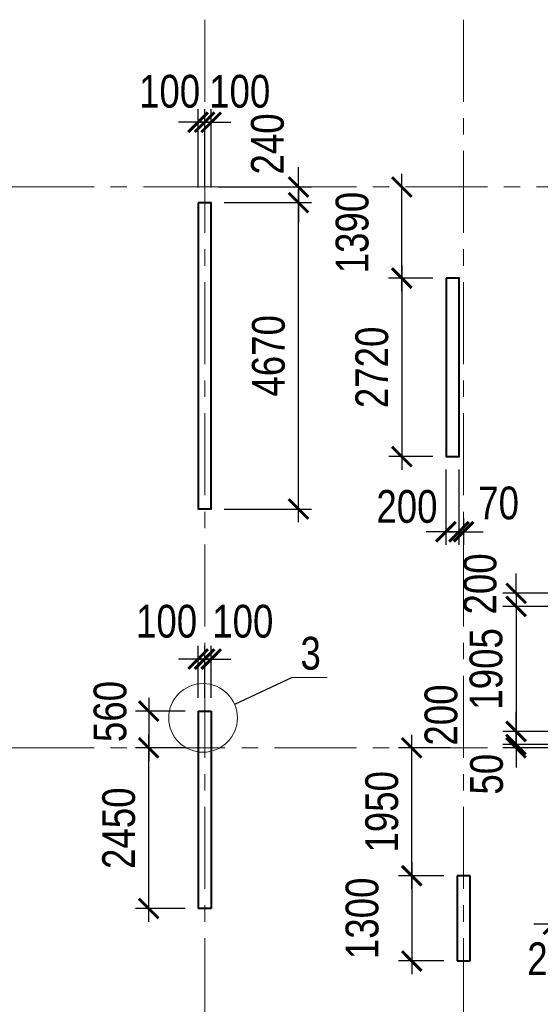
# Model space of a CAD drawing. Extents: x -8631841 to -8525813, y 4017860 to 4564755.
# Tile 5 of 112: x -8583304 to -8575361, y 4056858 to 4071867. Entities that reach past the tile are written whole.
import ezdxf

# ---------------------------------------------------------------- set-up
doc = ezdxf.new("R2010")
doc.units = 0
doc.header["$LTSCALE"] = 1000
doc.header["$MEASUREMENT"] = 0
doc.linetypes.add('CENTER', pattern=[2, 1.25, -0.25, 0.25, -0.25])
for name, color, linetype, lineweight in [('СК-040-С(тены)', 12, 'Continuous', 40), ('СК-043-С-ПИЛОНЫ', 5, 'Continuous', 40), ('СК-050-П(литы перекрытия)', 3, 'Continuous', 40), ('СК-100-О(си)', 7, 'CENTER', 15), ('СК-110-О-РАЗМЕРЫ', 7, 'Continuous', 15), ('СК-300-Р(азмеры)', 7, 'Continuous', 20), ('СК-343-Р-КОЛОННЫ', 7, 'Continuous', 13), ('СК-400-Т(екст)', 7, 'Continuous', 20)]:
    doc.layers.add(name, color=color, linetype=linetype, lineweight=lineweight)
doc.styles.add('RUSS', font='arial.ttf', dxfattribs={"width": 0.8})
doc.dimstyles.new('100-200', dxfattribs={"dimscale": 0, "dimtxt": 500, "dimasz": 300, "dimexe": 200, "dimexo": 200, "dimgap": 200, "dimtad": 1, "dimdec": 0, "dimzin": 0, "dimdsep": 46, "dimtxsty": 'RUSS', "dimblk": 'ARCHTICK', "dimcen": 0.096, "dimdle": 200, "dimclrd": 7, "dimclre": 7, "dimclrt": 256, "dimadec": 0, "dimazin": 0, "dimtfac": 1, "dimtdec": 0, "dimtmove": 2, "dimatfit": 3, "dimldrblk": 'OBLIQUE', "dimfxl": 1, "dimtolj": 1, "dimtzin": 0, "dimarcsym": 0})

# ---------------------------------------------------------------- blocks, each defined once
blk = doc.blocks.new('оси')
at = {"layer": 'СК-100-О(си)'}
for p, q in [((-21750, 18534.9), (-21750, -7257.5)), ((-17800, 18534.9), (-17800, -7257.5)), ((-46685.3, 15985), (6554.2, 15985)), ((-46685.3, 7435), (6554.2, 7435))]:
    blk.add_line(p, q, dxfattribs=at)
blk = doc.blocks.new('A$C858fb3ef')
at = {"layer": 'СК-300-Р(азмеры)'}
blk.add_blockref('оси', (0, 0), dxfattribs=at)
blk = doc.blocks.new('A$C573b34c5')
blk.add_blockref('A$C858fb3ef', (0, 0))
blk = doc.blocks.new('_ArchTick')
at = {"color": 0, "linetype": 'ByBlock', "const_width": 0.15}
blk.add_lwpolyline([(-0.5, -0.5), (0.5, 0.5)], dxfattribs=at)
blk = doc.blocks.new('*D1105')
at = {"layer": 'Defpoints', "color": 0, "transparency": 16777216}
for p in [(-8580582, 4061327), (-8581336, 4060767), (-8580582, 4060767)]:
    blk.add_point(p, dxfattribs=at)
at = {"layer": 'СК-343-Р-КОЛОННЫ', "color": 7, "lineweight": -2, "transparency": 16777216}
for p, q in [((-8581336, 4061527), (-8581336, 4060567)), ((-8580782, 4061327), (-8581536, 4061327)), ((-8580782, 4060767), (-8581536, 4060767))]:
    blk.add_line(p, q, dxfattribs=at)
at = {"layer": 'СК-343-Р-КОЛОННЫ', "color": 7, "lineweight": -2, "transparency": 16777216, "xscale": 300, "yscale": 300, "zscale": 300}
for p, rotation in [((-8581336, 4061327), 90), ((-8581336, 4060767), 270)]:
    blk.add_blockref('_ArchTick', p, dxfattribs=dict(at, rotation=rotation))
at = {"layer": 'СК-343-Р-КОЛОННЫ', "transparency": 16777216, "insert": (-8581923, 4061321), "char_height": 500, "attachment_point": 5, "rotation": 90, "style": 'RUSS'}
blk.add_mtext('\\A1;560', dxfattribs=at)
blk = doc.blocks.new('_Oblique')
at = {"color": 0, "linetype": 'ByBlock', "lineweight": -2}
blk.add_line((-0.5, -0.5), (0.5, 0.5), dxfattribs=at)
blk = doc.blocks.new('*D1106')
at = {"layer": 'Defpoints', "color": 0, "transparency": 16777216}
for p in [(-8581336, 4060767), (-8580582, 4060767), (-8580582, 4058317)]:
    blk.add_point(p, dxfattribs=at)
at = {"layer": 'СК-343-Р-КОЛОННЫ', "color": 7, "lineweight": -2, "transparency": 16777216}
for p, q in [((-8581336, 4058117), (-8581336, 4060967)), ((-8580782, 4060767), (-8581536, 4060767)), ((-8580782, 4058317), (-8581536, 4058317))]:
    blk.add_line(p, q, dxfattribs=at)
at = {"layer": 'СК-343-Р-КОЛОННЫ', "color": 7, "lineweight": -2, "transparency": 16777216, "xscale": 300, "yscale": 300, "zscale": 300}
for p, rotation in [((-8581336, 4060767), 90), ((-8581336, 4058317), 270)]:
    blk.add_blockref('_ArchTick', p, dxfattribs=dict(at, rotation=rotation))
at = {"layer": 'СК-343-Р-КОЛОННЫ', "transparency": 16777216, "insert": (-8581791, 4059542), "char_height": 500, "attachment_point": 5, "rotation": 90, "style": 'RUSS'}
blk.add_mtext('\\A1;2450', dxfattribs=at)
blk = doc.blocks.new('*D1107')
at = {"layer": 'Defpoints', "color": 0, "transparency": 16777216}
for p in [(-8580482, 4062121), (-8580582, 4061327), (-8580482, 4061327)]:
    blk.add_point(p, dxfattribs=at)
at = {"layer": 'СК-343-Р-КОЛОННЫ', "color": 7, "lineweight": -2, "transparency": 16777216}
for p, q in [((-8580582, 4061527), (-8580582, 4062321)), ((-8580482, 4061527), (-8580482, 4062321)), ((-8580582, 4062121), (-8580882, 4062121)), ((-8580582, 4062121), (-8580482, 4062121)), ((-8580482, 4062121), (-8580182, 4062121))]:
    blk.add_line(p, q, dxfattribs=at)
at = {"layer": 'СК-343-Р-КОЛОННЫ', "color": 7, "lineweight": -2, "transparency": 16777216, "xscale": 300, "yscale": 300, "zscale": 300}
blk.add_blockref('_ArchTick', (-8580582, 4062121), dxfattribs=at)
at = {"layer": 'СК-343-Р-КОЛОННЫ', "color": 7, "lineweight": -2, "transparency": 16777216, "xscale": 300, "yscale": 300, "zscale": 300, "rotation": 180}
blk.add_blockref('_ArchTick', (-8580482, 4062121), dxfattribs=at)
at = {"layer": 'СК-343-Р-КОЛОННЫ', "transparency": 16777216, "insert": (-8581063, 4062694), "char_height": 500, "attachment_point": 5, "style": 'RUSS'}
blk.add_mtext('\\A1;100', dxfattribs=at)
blk = doc.blocks.new('*D1108')
at = {"layer": 'Defpoints', "color": 0, "transparency": 16777216}
for p in [(-8580482, 4062121), (-8580482, 4061327), (-8580382, 4061327)]:
    blk.add_point(p, dxfattribs=at)
at = {"layer": 'СК-343-Р-КОЛОННЫ', "color": 7, "lineweight": -2, "transparency": 16777216}
for p, q in [((-8580482, 4061527), (-8580482, 4062321)), ((-8580382, 4061527), (-8580382, 4062321)), ((-8580482, 4062121), (-8580782, 4062121)), ((-8580382, 4062121), (-8580482, 4062121)), ((-8580382, 4062121), (-8580082, 4062121))]:
    blk.add_line(p, q, dxfattribs=at)
at = {"layer": 'СК-343-Р-КОЛОННЫ', "color": 7, "lineweight": -2, "transparency": 16777216, "xscale": 300, "yscale": 300, "zscale": 300}
blk.add_blockref('_ArchTick', (-8580482, 4062121), dxfattribs=at)
at = {"layer": 'СК-343-Р-КОЛОННЫ', "color": 7, "lineweight": -2, "transparency": 16777216, "xscale": 300, "yscale": 300, "zscale": 300, "rotation": 180}
blk.add_blockref('_ArchTick', (-8580382, 4062121), dxfattribs=at)
at = {"layer": 'СК-343-Р-КОЛОННЫ', "transparency": 16777216, "insert": (-8579900, 4062694), "char_height": 500, "attachment_point": 5, "style": 'RUSS'}
blk.add_mtext('\\A1;100', dxfattribs=at)
blk = doc.blocks.new('*D1119')
at = {"layer": 'Defpoints', "color": 0, "transparency": 16777216}
for p in [(-8576632, 4058818), (-8577323, 4057518), (-8576632, 4057518)]:
    blk.add_point(p, dxfattribs=at)
at = {"layer": 'СК-343-Р-КОЛОННЫ', "color": 7, "lineweight": -2, "transparency": 16777216}
for p, q in [((-8577323, 4059018), (-8577323, 4057318)), ((-8576832, 4058818), (-8577523, 4058818)), ((-8576832, 4057518), (-8577523, 4057518))]:
    blk.add_line(p, q, dxfattribs=at)
at = {"layer": 'СК-343-Р-КОЛОННЫ', "color": 7, "lineweight": -2, "transparency": 16777216, "xscale": 300, "yscale": 300, "zscale": 300}
for p, rotation in [((-8577323, 4058818), 90), ((-8577323, 4057518), 270)]:
    blk.add_blockref('_ArchTick', p, dxfattribs=dict(at, rotation=rotation))
at = {"layer": 'СК-343-Р-КОЛОННЫ', "transparency": 16777216, "insert": (-8578078, 4058168), "char_height": 500, "attachment_point": 5, "rotation": 90, "style": 'RUSS'}
blk.add_mtext('\\A1;1300', dxfattribs=at)
blk = doc.blocks.new('*D1120')
at = {"layer": 'Defpoints', "color": 0, "transparency": 16777216}
for p in [(-8577323, 4060767), (-8576532, 4060767), (-8576632, 4058818)]:
    blk.add_point(p, dxfattribs=at)
at = {"layer": 'СК-343-Р-КОЛОННЫ', "color": 7, "lineweight": -2, "transparency": 16777216}
for p, q in [((-8577323, 4058618), (-8577323, 4060967)), ((-8576732, 4060767), (-8577523, 4060767)), ((-8576832, 4058818), (-8577523, 4058818))]:
    blk.add_line(p, q, dxfattribs=at)
at = {"layer": 'СК-343-Р-КОЛОННЫ', "color": 7, "lineweight": -2, "transparency": 16777216, "xscale": 300, "yscale": 300, "zscale": 300}
for p, rotation in [((-8577323, 4060767), 90), ((-8577323, 4058818), 270)]:
    blk.add_blockref('_ArchTick', p, dxfattribs=dict(at, rotation=rotation))
at = {"layer": 'СК-343-Р-КОЛОННЫ', "transparency": 16777216, "insert": (-8577778, 4059792), "char_height": 500, "attachment_point": 5, "rotation": 90, "style": 'RUSS'}
blk.add_mtext('\\A1;1950', dxfattribs=at)
blk = doc.blocks.new('*D1154')
at = {"layer": 'Defpoints', "color": 0, "transparency": 16777216}
for p in [(-8576802, 4065208), (-8576602, 4065208), (-8576602, 4064061)]:
    blk.add_point(p, dxfattribs=at)
at = {"layer": 'СК-343-Р-КОЛОННЫ', "color": 7, "lineweight": -2, "transparency": 16777216}
for p, q in [((-8576802, 4065008), (-8576802, 4063861)), ((-8576602, 4065008), (-8576602, 4063861)), ((-8576802, 4064061), (-8577102, 4064061)), ((-8576802, 4064061), (-8576602, 4064061)), ((-8576602, 4064061), (-8576302, 4064061))]:
    blk.add_line(p, q, dxfattribs=at)
at = {"layer": 'СК-343-Р-КОЛОННЫ', "color": 7, "lineweight": -2, "transparency": 16777216, "xscale": 300, "yscale": 300, "zscale": 300}
blk.add_blockref('_ArchTick', (-8576802, 4064061), dxfattribs=at)
at = {"layer": 'СК-343-Р-КОЛОННЫ', "color": 7, "lineweight": -2, "transparency": 16777216, "xscale": 300, "yscale": 300, "zscale": 300, "rotation": 180}
blk.add_blockref('_ArchTick', (-8576602, 4064061), dxfattribs=at)
at = {"layer": 'СК-343-Р-КОЛОННЫ', "transparency": 16777216, "insert": (-8577396, 4064444), "char_height": 500, "attachment_point": 5, "style": 'RUSS'}
blk.add_mtext('\\A1;200', dxfattribs=at)
blk = doc.blocks.new('*D1155')
at = {"layer": 'Defpoints', "color": 0, "transparency": 16777216}
for p in [(-8576602, 4065208), (-8576532, 4064468), (-8576532, 4064061)]:
    blk.add_point(p, dxfattribs=at)
at = {"layer": 'СК-343-Р-КОЛОННЫ', "color": 7, "lineweight": -2, "transparency": 16777216}
for p, q in [((-8576602, 4065008), (-8576602, 4063861)), ((-8576532, 4064268), (-8576532, 4063861)), ((-8576602, 4064061), (-8576902, 4064061)), ((-8576602, 4064061), (-8576532, 4064061)), ((-8576532, 4064061), (-8576232, 4064061))]:
    blk.add_line(p, q, dxfattribs=at)
at = {"layer": 'СК-343-Р-КОЛОННЫ', "color": 7, "lineweight": -2, "transparency": 16777216, "xscale": 300, "yscale": 300, "zscale": 300}
blk.add_blockref('_ArchTick', (-8576602, 4064061), dxfattribs=at)
at = {"layer": 'СК-343-Р-КОЛОННЫ', "color": 7, "lineweight": -2, "transparency": 16777216, "xscale": 300, "yscale": 300, "zscale": 300, "rotation": 180}
blk.add_blockref('_ArchTick', (-8576532, 4064061), dxfattribs=at)
at = {"layer": 'СК-343-Р-КОЛОННЫ', "transparency": 16777216, "insert": (-8575997, 4064497), "char_height": 500, "attachment_point": 5, "style": 'RUSS'}
blk.add_mtext('\\A1;70', dxfattribs=at)
blk = doc.blocks.new('*D1157')
at = {"layer": 'Defpoints', "color": 0, "transparency": 16777216}
for p in [(-8573691, 4063123), (-8575731, 4062923), (-8573647, 4062923)]:
    blk.add_point(p, dxfattribs=at)
at = {"layer": 'СК-343-Р-КОЛОННЫ', "color": 7, "lineweight": -2, "transparency": 16777216}
for p, q in [((-8575731, 4063123), (-8575731, 4063423)), ((-8573891, 4063123), (-8575931, 4063123)), ((-8575731, 4063123), (-8575731, 4062923)), ((-8573847, 4062923), (-8575931, 4062923)), ((-8575731, 4062923), (-8575731, 4062623))]:
    blk.add_line(p, q, dxfattribs=at)
at = {"layer": 'СК-343-Р-КОЛОННЫ', "color": 7, "lineweight": -2, "transparency": 16777216, "xscale": 300, "yscale": 300, "zscale": 300}
for p, rotation in [((-8575731, 4063123), 270), ((-8575731, 4062923), 90)]:
    blk.add_blockref('_ArchTick', p, dxfattribs=dict(at, rotation=rotation))
at = {"layer": 'СК-343-Р-КОЛОННЫ', "transparency": 16777216, "insert": (-8576278, 4063266), "char_height": 500, "attachment_point": 5, "rotation": 90, "style": 'RUSS'}
blk.add_mtext('\\A1;200', dxfattribs=at)
blk = doc.blocks.new('*D1158')
at = {"layer": 'Defpoints', "color": 0, "transparency": 16777216}
for p in [(-8574962, 4062923), (-8575732, 4061018), (-8574962, 4061018)]:
    blk.add_point(p, dxfattribs=at)
at = {"layer": 'СК-343-Р-КОЛОННЫ', "color": 7, "lineweight": -2, "transparency": 16777216}
for p, q in [((-8575732, 4063123), (-8575732, 4060818)), ((-8575162, 4062923), (-8575932, 4062923)), ((-8575162, 4061018), (-8575932, 4061018))]:
    blk.add_line(p, q, dxfattribs=at)
at = {"layer": 'СК-343-Р-КОЛОННЫ', "color": 7, "lineweight": -2, "transparency": 16777216, "xscale": 300, "yscale": 300, "zscale": 300}
for p, rotation in [((-8575732, 4062923), 90), ((-8575732, 4061018), 270)]:
    blk.add_blockref('_ArchTick', p, dxfattribs=dict(at, rotation=rotation))
at = {"layer": 'СК-343-Р-КОЛОННЫ', "transparency": 16777216, "insert": (-8576187, 4061970), "char_height": 500, "attachment_point": 5, "rotation": 90, "style": 'RUSS'}
blk.add_mtext('\\A1;1905', dxfattribs=at)
blk = doc.blocks.new('*D1159')
at = {"layer": 'Defpoints', "color": 0, "transparency": 16777216}
for p in [(-8574962, 4061018), (-8575732, 4060818), (-8574962, 4060818)]:
    blk.add_point(p, dxfattribs=at)
at = {"layer": 'СК-343-Р-КОЛОННЫ', "color": 7, "lineweight": -2, "transparency": 16777216}
for p, q in [((-8575732, 4061018), (-8575732, 4061318)), ((-8575162, 4061018), (-8575932, 4061018)), ((-8575732, 4061018), (-8575732, 4060818)), ((-8575162, 4060818), (-8575932, 4060818)), ((-8575732, 4060818), (-8575732, 4060518))]:
    blk.add_line(p, q, dxfattribs=at)
at = {"layer": 'СК-343-Р-КОЛОННЫ', "color": 7, "lineweight": -2, "transparency": 16777216, "xscale": 300, "yscale": 300, "zscale": 300}
for p, rotation in [((-8575732, 4061018), 270), ((-8575732, 4060818), 90)]:
    blk.add_blockref('_ArchTick', p, dxfattribs=dict(at, rotation=rotation))
at = {"layer": 'СК-343-Р-КОЛОННЫ', "transparency": 16777216, "insert": (-8576874, 4061267), "char_height": 500, "attachment_point": 5, "rotation": 90, "style": 'RUSS'}
blk.add_mtext('\\A1;200', dxfattribs=at)
blk = doc.blocks.new('*D1160')
at = {"layer": 'Defpoints', "color": 0, "transparency": 16777216}
for p in [(-8575732, 4060767), (-8574962, 4060818), (-8574962, 4060767)]:
    blk.add_point(p, dxfattribs=at)
at = {"layer": 'СК-343-Р-КОЛОННЫ', "color": 7, "lineweight": -2, "transparency": 16777216}
for p, q in [((-8575732, 4060818), (-8575732, 4061118)), ((-8575162, 4060818), (-8575932, 4060818)), ((-8575162, 4060767), (-8575932, 4060767)), ((-8575732, 4060818), (-8575732, 4060767)), ((-8575732, 4060767), (-8575732, 4060467))]:
    blk.add_line(p, q, dxfattribs=at)
at = {"layer": 'СК-343-Р-КОЛОННЫ', "color": 7, "lineweight": -2, "transparency": 16777216, "xscale": 300, "yscale": 300, "zscale": 300}
for p, rotation in [((-8575732, 4060818), 270), ((-8575732, 4060767), 90)]:
    blk.add_blockref('_ArchTick', p, dxfattribs=dict(at, rotation=rotation))
at = {"layer": 'СК-343-Р-КОЛОННЫ', "transparency": 16777216, "insert": (-8576179, 4060365), "char_height": 500, "attachment_point": 5, "rotation": 90, "style": 'RUSS'}
blk.add_mtext('\\A1;50', dxfattribs=at)
blk = doc.blocks.new('*D1173')
at = {"layer": 'Defpoints', "color": 0, "transparency": 16777216}
for p in [(-8576799, 4067927), (-8577474, 4065207), (-8576802, 4065207)]:
    blk.add_point(p, dxfattribs=at)
at = {"layer": 'СК-343-Р-КОЛОННЫ', "color": 7, "lineweight": -2, "transparency": 16777216}
for p, q in [((-8577474, 4068127), (-8577474, 4065007)), ((-8576999, 4067927), (-8577674, 4067927)), ((-8577002, 4065207), (-8577674, 4065207))]:
    blk.add_line(p, q, dxfattribs=at)
at = {"layer": 'СК-343-Р-КОЛОННЫ', "color": 7, "lineweight": -2, "transparency": 16777216, "xscale": 300, "yscale": 300, "zscale": 300}
for p, rotation in [((-8577474, 4067927), 90), ((-8577474, 4065207), 270)]:
    blk.add_blockref('_ArchTick', p, dxfattribs=dict(at, rotation=rotation))
at = {"layer": 'СК-343-Р-КОЛОННЫ', "transparency": 16777216, "insert": (-8577929, 4066567), "char_height": 500, "attachment_point": 5, "rotation": 90, "style": 'RUSS'}
blk.add_mtext('\\A1;2720', dxfattribs=at)
blk = doc.blocks.new('*D1174')
at = {"layer": 'Defpoints', "color": 0, "transparency": 16777216}
for p in [(-8580482, 4070304), (-8580582, 4069108), (-8580482, 4069108)]:
    blk.add_point(p, dxfattribs=at)
at = {"layer": 'СК-343-Р-КОЛОННЫ', "color": 7, "lineweight": -2, "transparency": 16777216}
for p, q in [((-8580582, 4069308), (-8580582, 4070504)), ((-8580482, 4069308), (-8580482, 4070504)), ((-8580582, 4070304), (-8580882, 4070304)), ((-8580582, 4070304), (-8580482, 4070304)), ((-8580482, 4070304), (-8580182, 4070304))]:
    blk.add_line(p, q, dxfattribs=at)
at = {"layer": 'СК-343-Р-КОЛОННЫ', "color": 7, "lineweight": -2, "transparency": 16777216, "xscale": 300, "yscale": 300, "zscale": 300}
blk.add_blockref('_ArchTick', (-8580582, 4070304), dxfattribs=at)
at = {"layer": 'СК-343-Р-КОЛОННЫ', "color": 7, "lineweight": -2, "transparency": 16777216, "xscale": 300, "yscale": 300, "zscale": 300, "rotation": 180}
blk.add_blockref('_ArchTick', (-8580482, 4070304), dxfattribs=at)
at = {"layer": 'СК-343-Р-КОЛОННЫ', "transparency": 16777216, "insert": (-8581017, 4070773), "char_height": 500, "attachment_point": 5, "style": 'RUSS'}
blk.add_mtext('\\A1;100', dxfattribs=at)
blk = doc.blocks.new('*D1175')
at = {"layer": 'Defpoints', "color": 0, "transparency": 16777216}
for p in [(-8580482, 4070304), (-8580482, 4069108), (-8580382, 4069108)]:
    blk.add_point(p, dxfattribs=at)
at = {"layer": 'СК-343-Р-КОЛОННЫ', "color": 7, "lineweight": -2, "transparency": 16777216}
for p, q in [((-8580482, 4069308), (-8580482, 4070504)), ((-8580382, 4069308), (-8580382, 4070504)), ((-8580482, 4070304), (-8580782, 4070304)), ((-8580382, 4070304), (-8580482, 4070304)), ((-8580382, 4070304), (-8580082, 4070304))]:
    blk.add_line(p, q, dxfattribs=at)
at = {"layer": 'СК-343-Р-КОЛОННЫ', "color": 7, "lineweight": -2, "transparency": 16777216, "xscale": 300, "yscale": 300, "zscale": 300}
blk.add_blockref('_ArchTick', (-8580482, 4070304), dxfattribs=at)
at = {"layer": 'СК-343-Р-КОЛОННЫ', "color": 7, "lineweight": -2, "transparency": 16777216, "xscale": 300, "yscale": 300, "zscale": 300, "rotation": 180}
blk.add_blockref('_ArchTick', (-8580382, 4070304), dxfattribs=at)
at = {"layer": 'СК-343-Р-КОЛОННЫ', "transparency": 16777216, "insert": (-8579947, 4070773), "char_height": 500, "attachment_point": 5, "style": 'RUSS'}
blk.add_mtext('\\A1;100', dxfattribs=at)
blk = doc.blocks.new('*D1176')
at = {"layer": 'Defpoints', "color": 0, "transparency": 16777216}
for p in [(-8580382, 4069078), (-8579051, 4069078), (-8580382, 4064408)]:
    blk.add_point(p, dxfattribs=at)
at = {"layer": 'СК-343-Р-КОЛОННЫ', "color": 7, "lineweight": -2, "transparency": 16777216}
for p, q in [((-8579051, 4064208), (-8579051, 4069278)), ((-8580182, 4069078), (-8578851, 4069078)), ((-8580182, 4064408), (-8578851, 4064408))]:
    blk.add_line(p, q, dxfattribs=at)
at = {"layer": 'СК-343-Р-КОЛОННЫ', "color": 7, "lineweight": -2, "transparency": 16777216, "xscale": 300, "yscale": 300, "zscale": 300}
for p, rotation in [((-8579051, 4069078), 90), ((-8579051, 4064408), 270)]:
    blk.add_blockref('_ArchTick', p, dxfattribs=dict(at, rotation=rotation))
at = {"layer": 'СК-343-Р-КОЛОННЫ', "transparency": 16777216, "insert": (-8579507, 4066743), "char_height": 500, "attachment_point": 5, "rotation": 90, "style": 'RUSS'}
blk.add_mtext('\\A1;4670', dxfattribs=at)
blk = doc.blocks.new('*D1177')
at = {"layer": 'Defpoints', "color": 0, "transparency": 16777216}
for p in [(-8577475, 4069317), (-8577474, 4069317), (-8577474, 4067927)]:
    blk.add_point(p, dxfattribs=at)
at = {"layer": 'СК-343-Р-КОЛОННЫ', "color": 7, "lineweight": -2, "transparency": 16777216}
for p, q in [((-8577475, 4067727), (-8577475, 4069517)), ((-8577674, 4069317), (-8577675, 4069317)), ((-8577674, 4067927), (-8577675, 4067927))]:
    blk.add_line(p, q, dxfattribs=at)
at = {"layer": 'СК-343-Р-КОЛОННЫ', "color": 7, "lineweight": -2, "transparency": 16777216, "xscale": 300, "yscale": 300, "zscale": 300}
for p, rotation in [((-8577475, 4069317), 90), ((-8577475, 4067927), 270)]:
    blk.add_blockref('_ArchTick', p, dxfattribs=dict(at, rotation=rotation))
at = {"layer": 'СК-343-Р-КОЛОННЫ', "transparency": 16777216, "insert": (-8578230, 4068622), "char_height": 500, "attachment_point": 5, "rotation": 90, "style": 'RUSS'}
blk.add_mtext('\\A1;1390', dxfattribs=at)
blk = doc.blocks.new('A$Cc2edbf5f_тех.эт')
at = {"layer": 'СК-040-С(тены)'}
for p, q in [((22070, 7995), (22270, 7995)), ((22070, 7995), (22070, 4985)), ((22270, 7995), (22270, 4985)), ((22270, 4985), (22070, 4985))]:
    blk.add_line(p, q, dxfattribs=at)
blk.add_lwpolyline([(22070, 15745), (22070, 11076), (22270, 11076), (22270, 15745), (22070, 15745)], dxfattribs=at)
blk.add_lwpolyline([(25853, 14595), (25853, 11876), (26053, 11876), (26053, 14595)], close=True, dxfattribs=at)
at = {"layer": 'СК-043-С-ПИЛОНЫ'}
for p, q in [((26220, 5485), (26020, 5485)), ((26020, 5485), (26020, 4186)), ((26220, 4186), (26220, 5485)), ((26020, 4186), (26220, 4186))]:
    blk.add_line(p, q, dxfattribs=at)
blk = doc.blocks.new('*D1183')
at = {"layer": 'Defpoints', "color": 0, "transparency": 16777216}
for p in [(-8580482, 4069317), (-8580382, 4069078), (-8579051, 4069078)]:
    blk.add_point(p, dxfattribs=at)
at = {"layer": 'СК-343-Р-КОЛОННЫ', "color": 7, "lineweight": -2, "transparency": 16777216}
for p, q in [((-8579051, 4069317), (-8579051, 4069617)), ((-8580282, 4069317), (-8578851, 4069317)), ((-8579051, 4069317), (-8579051, 4069078)), ((-8580182, 4069078), (-8578851, 4069078)), ((-8579051, 4069078), (-8579051, 4068778))]:
    blk.add_line(p, q, dxfattribs=at)
at = {"layer": 'СК-343-Р-КОЛОННЫ', "color": 7, "lineweight": -2, "transparency": 16777216, "xscale": 300, "yscale": 300, "zscale": 300}
for p, rotation in [((-8579051, 4069317), 270), ((-8579051, 4069078), 90)]:
    blk.add_blockref('_ArchTick', p, dxfattribs=dict(at, rotation=rotation))
at = {"layer": 'СК-343-Р-КОЛОННЫ', "transparency": 16777216, "insert": (-8579522, 4069973), "char_height": 500, "attachment_point": 5, "rotation": 90, "style": 'RUSS'}
blk.add_mtext('\\A1;240', dxfattribs=at)
blk = doc.blocks.new('*D1214')
at = {"layer": 'Defpoints', "color": 0, "transparency": 16777216}
for p in [(-8575162, 4059318), (-8574962, 4059318), (-8574962, 4058078)]:
    blk.add_point(p, dxfattribs=at)
at = {"layer": 'СК-343-Р-КОЛОННЫ', "color": 7, "lineweight": -2, "transparency": 16777216}
for p, q in [((-8575162, 4059118), (-8575162, 4057878)), ((-8574962, 4059118), (-8574962, 4057878)), ((-8575162, 4058078), (-8575462, 4058078)), ((-8575162, 4058078), (-8574962, 4058078)), ((-8574962, 4058078), (-8574662, 4058078))]:
    blk.add_line(p, q, dxfattribs=at)
at = {"layer": 'СК-343-Р-КОЛОННЫ', "color": 7, "lineweight": -2, "transparency": 16777216, "xscale": 300, "yscale": 300, "zscale": 300}
blk.add_blockref('_ArchTick', (-8575162, 4058078), dxfattribs=at)
at = {"layer": 'СК-343-Р-КОЛОННЫ', "color": 7, "lineweight": -2, "transparency": 16777216, "xscale": 300, "yscale": 300, "zscale": 300, "rotation": 180}
blk.add_blockref('_ArchTick', (-8574962, 4058078), dxfattribs=at)
at = {"layer": 'СК-343-Р-КОЛОННЫ', "transparency": 16777216, "insert": (-8575094, 4057549), "char_height": 500, "attachment_point": 5, "style": 'RUSS'}
blk.add_mtext('\\A1;200', dxfattribs=at)

msp = doc.modelspace()

# ---------------------------------------------------------------- linework, layer by layer
msp.add_line((-8579146.6, 4061838.9), (-8580024.4, 4061428))
at = {"layer": 'СК-110-О-РАЗМЕРЫ'}
msp.add_line((-8578613.5, 4061838.9), (-8579146.6, 4061838.9), dxfattribs=at)
msp.add_circle((-8580506.4, 4061224.1), 523.3, dxfattribs=at)

# ---------------------------------------------------------------- block references
at = {"layer": 'СК-050-П(литы перекрытия)'}
msp.add_blockref('A$Cc2edbf5f_тех.эт', (-8602651.9, 4053332.2), dxfattribs=at)
at = {"layer": 'СК-300-Р(азмеры)'}
msp.add_blockref('A$C573b34c5', (-8558731.8, 4053332.2), dxfattribs=at)

# ---------------------------------------------------------------- texts
at = {"layer": 'СК-400-Т(екст)', "style": 'RUSS', "width": 0.8}
msp.add_text('3', height=500, dxfattribs=at).set_placement((-8579020.4, 4061959.7))

# ---------------------------------------------------------------- dimensions: what is measured, and where the dimension line sits
at = {"layer": 'СК-343-Р-КОЛОННЫ'}
for base, p1, p2, picture, middle in [((-8580481.9, 4070303.8), (-8580582, 4069107.6), (-8580481.9, 4069107.6), '*D1174', (-8581017.2, 4070773.5)), ((-8576602.2, 4064060.5), (-8576802.2, 4065208.1), (-8576602.2, 4065208.1), '*D1154', (-8577396.4, 4064444)), ((-8576531.8, 4064060.5), (-8576602.2, 4065208.1), (-8576531.8, 4064467.6), '*D1155', (-8575996.8, 4064497.2)), ((-8580481.8, 4062121.1), (-8580582, 4061327.4), (-8580481.8, 4061327.4), '*D1107', (-8581063.5, 4062694.1)), ((-8574961.8, 4058078), (-8575161.8, 4059317.6), (-8574961.8, 4059317.6), '*D1214', (-8575094.1, 4057549.1))]:
    dim = msp.add_linear_dim(base=base, p1=p1, p2=p2, dimstyle='100-200', override={"dimscale": 1}, dxfattribs=at)
    dim.commit()
    dim.dimension.update_dxf_attribs({"geometry": picture, "text_midpoint": middle, "dimtype": 160})
for base, p1, p2, angle, picture, middle in [((-8580481.9, 4070303.8), (-8580381.8, 4069107.6), (-8580481.9, 4069107.6), 180, '*D1175', (-8579946.6, 4070773.5)), ((-8579051.2, 4069077.5), (-8580481.8, 4069317.2), (-8580381.9, 4069077.5), 90, '*D1183', (-8579521.5, 4069973.4)), ((-8575731.1, 4062922.5), (-8573691, 4063122.5), (-8573647.5, 4062922.5), 90, '*D1157', (-8576277.7, 4063265.8)), ((-8580481.8, 4062121.1), (-8580381.6, 4061327.4), (-8580481.8, 4061327.4), 180, '*D1108', (-8579900.2, 4062694.1)), ((-8581336.2, 4060767.2), (-8580582, 4061327.4), (-8580582, 4060767.2), 90, '*D1105', (-8581922.7, 4061320.8)), ((-8575731.5, 4060817.5), (-8574962, 4061017.5), (-8574962, 4060817.5), 90, '*D1159', (-8576873.9, 4061267.2)), ((-8575731.5, 4060767.2), (-8574962, 4060817.5), (-8574962, 4060767.2), 90, '*D1160', (-8576178.7, 4060364.5))]:
    dim = msp.add_linear_dim(base=base, p1=p1, p2=p2, angle=angle, dimstyle='100-200', override={"dimscale": 1}, dxfattribs=at)
    dim.commit()
    dim.dimension.update_dxf_attribs({"geometry": picture, "text_midpoint": middle, "dimtype": 160})
for base, p1, p2, picture, middle in [((-8577474.5, 4069317.2), (-8577474.1, 4067926.8), (-8577474.1, 4069317.2), '*D1177', (-8578230, 4068622)), ((-8579051.2, 4069077.5), (-8580382, 4064407.8), (-8580381.9, 4069077.5), '*D1176', (-8579506.5, 4066742.6)), ((-8577474.1, 4065207.1), (-8576799.2, 4067926.9), (-8576802.2, 4065207.1), '*D1173', (-8577929.4, 4066567)), ((-8575731.5, 4061017.5), (-8574962, 4062922.5), (-8574962, 4061017.5), '*D1158', (-8576186.8, 4061970)), ((-8581336.2, 4060767.2), (-8580582, 4058317.5), (-8580582, 4060767.2), '*D1106', (-8581791.5, 4059542.4)), ((-8577323, 4060767.2), (-8576632, 4058817.5), (-8576531.8, 4060767.2), '*D1120', (-8577778.3, 4059792.4)), ((-8577322.6, 4057517.8), (-8576632, 4058817.5), (-8576632, 4057517.8), '*D1119', (-8578078.1, 4058167.6))]:
    dim = msp.add_linear_dim(base=base, p1=p1, p2=p2, angle=90, dimstyle='100-200', override={"dimscale": 1}, dxfattribs=at)
    dim.commit()
    dim.dimension.update_dxf_attribs({"geometry": picture, "text_midpoint": middle})

doc.saveas('drawing.dxf')
